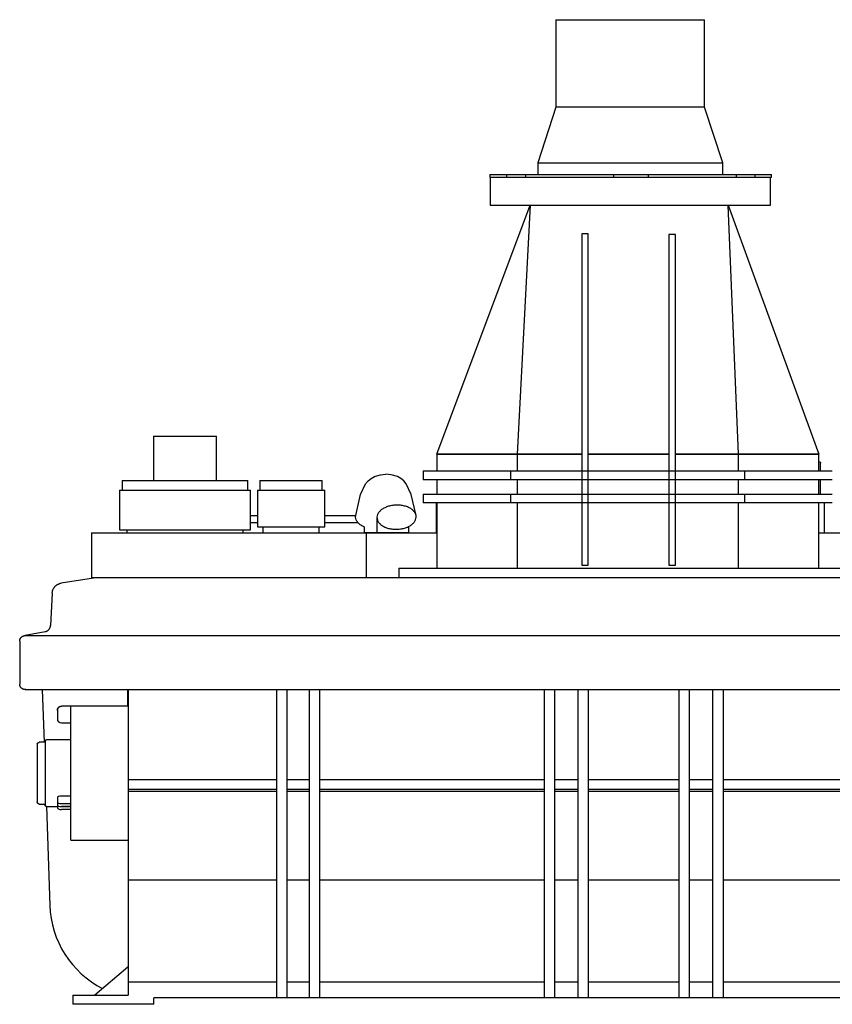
# Model space of a CAD drawing. Header units: millimetres. Extents: x -454 to 455, y 14 to 746.
# Tile 1 of 2: x -454 to 150, y 14 to 746. Entities that reach past the tile are written whole.
import ezdxf

# ---------------------------------------------------------------- set-up
doc = ezdxf.new("R2010")
doc.units = ezdxf.units.MM
for name, color, linetype, true_color in [('Material 1', 7, 'Continuous', 0xe6e6e6), ('Material 2', 5, 'Continuous', 0x0000ff), ('Material 3', 251, 'Continuous', 0x505050)]:
    doc.layers.add(name, color=color, linetype=linetype, true_color=true_color)

msp = doc.modelspace()

# ---------------------------------------------------------------- linework, layer by layer
at = {"layer": 'Material 1'}
for p, q in [((-55.42, 746.02), (-55.42, 681.02)), ((-55.42, 746.02), (55.26, 746.02)), ((55.26, 681.02), (55.26, 746.02)), ((-55.42, 681.02), (-68.91, 639.51)), ((55.26, 681.02), (-55.42, 681.02)), ((68.75, 639.51), (55.26, 681.02)), ((-68.91, 639.51), (-68.91, 630.82)), ((-68.91, 639.51), (68.75, 639.51)), ((68.75, 630.82), (68.75, 639.51)), ((-104.48, 630.82), (-104.48, 628.7)), ((-104.48, 630.82), (105.1, 630.82)), ((-92.09, 630.82), (-92.09, 628.7)), ((-77.94, 630.82), (-77.94, 628.7)), ((-12.49, 630.82), (-12.49, 628.7)), ((13.51, 628.7), (13.51, 630.82)), ((78.96, 628.7), (78.96, 630.82)), ((92.71, 630.82), (92.71, 628.7)), ((105.1, 628.7), (105.1, 630.82)), ((105.1, 628.7), (-104.48, 628.7)), ((-104.36, 628.7), (-104.36, 608)), ((104.2, 608), (104.2, 628.7)), ((-144, 423), (-74.55, 607.99)), ((-104.36, 608), (104.2, 608)), ((-74.55, 608), (-84.24, 423)), ((80.49, 423), (72.71, 608)), ((72.72, 607.99), (140.25, 423)), ((-31.38, 586.72), (-36.1, 586.72)), ((-36.1, 586.72), (-36.1, 340.34)), ((-31.38, 340.34), (-31.38, 586.72)), ((33.62, 586.35), (28.74, 586.35)), ((28.74, 586.35), (28.74, 340.34)), ((33.62, 340.34), (33.62, 586.35)), ((-354.84, 436.21), (-354.84, 403.21)), ((-354.84, 436.21), (-307.74, 436.21)), ((-307.74, 403.21), (-307.74, 436.21)), ((-144, 423), (-144, 410.44)), ((-143.98, 423), (-84.24, 423)), ((-84.24, 423), (-143.98, 423)), ((-84.23, 423.19), (-84.24, 423)), ((-84.24, 423), (-36.1, 423)), ((-84.24, 423), (-84.24, 410.44)), ((-36.1, 423), (-84.24, 423)), ((-31.38, 423), (28.74, 423)), ((28.74, 423), (-31.38, 423)), ((33.62, 423), (80.49, 423)), ((80.49, 423), (33.62, 423)), ((80.49, 423), (80.48, 423.19)), ((80.49, 423), (140.23, 423)), ((80.49, 410.44), (80.49, 423)), ((140.23, 423), (80.49, 423)), ((140.25, 410.44), (140.25, 423)), ((-154, 410.44), (-154, 403.82)), ((-154, 410.44), (-88.94, 410.44)), ((-88.94, 410.44), (85.19, 410.44)), ((-88.94, 403.82), (-88.94, 410.44)), ((85.19, 410.44), (150.25, 410.44)), ((85.19, 403.82), (85.19, 410.44)), ((140.31, 417.31), (140.22, 417.31)), ((140.39, 417.31), (140.31, 417.31)), ((140.44, 417.31), (140.39, 417.31)), ((140.39, 417.31), (140.42, 417.31)), ((140.42, 417.31), (140.45, 417.31)), ((140.46, 417.31), (140.44, 417.31)), ((140.45, 417.31), (140.46, 417.31)), ((140.46, 417.31), (140.5, 417.31)), ((140.5, 417.31), (140.54, 417.3)), ((140.54, 417.3), (140.58, 417.3)), ((140.58, 417.3), (140.62, 417.29)), ((140.62, 417.29), (140.66, 417.29)), ((140.66, 417.29), (140.7, 417.28)), ((140.7, 417.28), (140.73, 417.27)), ((140.73, 417.27), (140.77, 417.26)), ((140.77, 417.26), (140.81, 417.24)), ((140.81, 417.24), (140.85, 417.23)), ((140.85, 417.23), (140.88, 417.21)), ((140.88, 417.21), (140.92, 417.19)), ((140.92, 417.19), (140.95, 417.17)), ((140.95, 417.17), (140.99, 417.15)), ((140.99, 417.15), (141.02, 417.13)), ((141.02, 417.13), (141.05, 417.11)), ((141.05, 417.11), (141.09, 417.08)), ((141.09, 417.08), (141.12, 417.06)), ((141.12, 417.06), (141.15, 417.03)), ((141.15, 417.03), (141.17, 417)), ((141.17, 417), (141.2, 416.97)), ((141.2, 416.97), (141.23, 416.94)), ((141.23, 416.94), (141.25, 416.91)), ((141.25, 416.91), (141.28, 416.88)), ((141.28, 416.88), (141.3, 416.85)), ((141.3, 416.85), (141.32, 416.81)), ((141.32, 416.81), (141.34, 416.78)), ((141.34, 416.78), (141.36, 416.74)), ((141.36, 416.74), (141.37, 416.71)), ((141.37, 416.71), (141.39, 416.67)), ((141.39, 416.67), (141.4, 416.63)), ((141.4, 416.63), (141.42, 416.59)), ((141.42, 416.59), (141.43, 416.55)), ((141.43, 416.55), (141.44, 416.52)), ((141.44, 416.52), (141.44, 416.48)), ((141.44, 416.48), (141.45, 416.44)), ((141.45, 416.44), (141.45, 416.4)), ((141.45, 416.4), (141.46, 416.36)), ((141.46, 416.36), (141.46, 416.32)), ((141.46, 416.32), (141.46, 416.31)), ((141.46, 410.44), (141.46, 416.31)), ((-378.11, 403.21), (-378.11, 396.21)), ((-378.11, 403.21), (-284.47, 403.21)), ((-284.47, 396.21), (-284.47, 403.21)), ((-275.52, 403.21), (-275.52, 396.21)), ((-275.52, 403.21), (-229.25, 403.21)), ((-229.25, 396.21), (-229.25, 403.21)), ((-88.94, 403.82), (-154, 403.82)), ((-144, 403.82), (-144, 393.26)), ((85.19, 403.82), (-88.94, 403.82)), ((-84.24, 403.82), (-84.24, 393.26)), ((80.49, 393.26), (80.49, 403.82)), ((150.25, 403.82), (85.19, 403.82)), ((140.25, 393.26), (140.25, 403.82)), ((141.46, 393.26), (141.46, 403.82)), ((-380.13, 396.21), (-380.13, 366.69)), ((-380.13, 396.21), (-282.45, 396.21)), ((-282.45, 366.69), (-282.45, 396.21)), ((-277.39, 396.21), (-277.39, 368.81)), ((-277.39, 396.21), (-227.39, 396.21)), ((-227.39, 368.81), (-227.39, 396.21)), ((-154, 393.26), (-154, 386.64)), ((-154, 393.26), (-88.94, 393.26)), ((-88.94, 393.26), (85.19, 393.26)), ((-88.94, 386.64), (-88.94, 393.26)), ((85.19, 393.26), (150.25, 393.26)), ((85.19, 386.64), (85.19, 393.26)), ((-88.94, 386.64), (-154, 386.64)), ((-144.51, 386.64), (-144.51, 364.27)), ((-144, 386.64), (-144, 338.21)), ((85.19, 386.64), (-88.94, 386.64)), ((-84.24, 386.64), (-84.24, 338.21)), ((80.49, 338.21), (80.49, 386.64)), ((150.25, 386.64), (85.19, 386.64)), ((140.25, 338.21), (140.25, 386.64)), ((144.51, 364.27), (144.51, 386.64)), ((-380.13, 366.69), (-282.45, 366.69)), ((-374.56, 366.69), (-374.56, 364.41)), ((-288.02, 364.41), (-288.02, 366.69)), ((-277.39, 368.81), (-227.39, 368.81)), ((-273.37, 368.81), (-273.37, 364.41)), ((-231.4, 364.41), (-231.4, 368.81)), ((-400.87, 364.41), (-400.87, 330.83)), ((-188.53, 364.51), (-198.01, 364.51)), ((-196.26, 364.27), (-143.96, 364.27)), ((-196.25, 330.83), (-196.25, 364.41)), ((-164.85, 364.51), (-188.53, 364.51)), ((-165.14, 364.41), (-165.14, 364.51)), ((140.2, 364.27), (201.76, 364.27)), ((-172.11, 338.21), (-172.11, 330.83)), ((-172.11, 338.21), (-77.55, 338.21)), ((-77.55, 338.21), (73.27, 338.21)), ((-36.1, 340.34), (-31.38, 340.34)), ((28.74, 340.34), (33.62, 340.34)), ((73.27, 338.21), (167.83, 338.21)), ((-399.3, 330.79), (-423.34, 326.99)), ((211.87, 330.83), (-400.87, 330.83)), ((-429.54, 322), (-429.42, 322.29)), ((-429.42, 322.29), (-429.28, 322.58)), ((-429.28, 322.58), (-429.14, 322.87)), ((-429.14, 322.87), (-428.98, 323.15)), ((-428.98, 323.15), (-428.81, 323.42)), ((-428.81, 323.42), (-428.63, 323.68)), ((-428.63, 323.68), (-428.45, 323.94)), ((-428.45, 323.94), (-428.25, 324.19)), ((-428.25, 324.19), (-428.04, 324.43)), ((-428.04, 324.43), (-427.82, 324.67)), ((-427.82, 324.67), (-427.59, 324.89)), ((-427.59, 324.89), (-427.35, 325.11)), ((-427.35, 325.11), (-427.11, 325.31)), ((-427.11, 325.31), (-426.86, 325.51)), ((-426.86, 325.51), (-426.6, 325.69)), ((-426.6, 325.69), (-426.33, 325.87)), ((-426.33, 325.87), (-426.05, 326.03)), ((-426.05, 326.03), (-425.77, 326.19)), ((-425.77, 326.19), (-425.48, 326.33)), ((-425.48, 326.33), (-425.19, 326.46)), ((-425.19, 326.46), (-424.9, 326.58)), ((-424.9, 326.58), (-424.59, 326.68)), ((-424.59, 326.68), (-424.29, 326.78)), ((-424.29, 326.78), (-423.98, 326.86)), ((-423.98, 326.86), (-423.67, 326.93)), ((-423.67, 326.93), (-423.35, 326.98)), ((-423.35, 326.98), (-423.34, 326.99)), ((-430.08, 319.5), (-431.34, 295.5)), ((-430.08, 319.5), (-430.05, 319.82)), ((-430.05, 319.82), (-430.02, 320.14)), ((-430.02, 320.14), (-429.97, 320.46)), ((-429.97, 320.46), (-429.91, 320.77)), ((-429.91, 320.77), (-429.84, 321.08)), ((-429.84, 321.08), (-429.75, 321.39)), ((-429.75, 321.39), (-429.65, 321.69)), ((-429.65, 321.69), (-429.54, 322)), ((-432.26, 292.86), (-432.14, 293.02)), ((-432.14, 293.02), (-432.04, 293.19)), ((-432.04, 293.19), (-431.94, 293.37)), ((-431.94, 293.37), (-431.85, 293.55)), ((-431.85, 293.55), (-431.76, 293.73)), ((-431.76, 293.73), (-431.68, 293.91)), ((-431.68, 293.91), (-431.61, 294.1)), ((-431.61, 294.1), (-431.55, 294.29)), ((-431.55, 294.29), (-431.5, 294.48)), ((-431.5, 294.48), (-431.45, 294.67)), ((-431.45, 294.67), (-431.41, 294.87)), ((-431.41, 294.87), (-431.38, 295.07)), ((-431.38, 295.07), (-431.35, 295.27)), ((-431.35, 295.27), (-431.34, 295.47)), ((-431.34, 295.47), (-431.34, 295.5)), ((-453.88, 285.59), (-453.8, 285.74)), ((-453.8, 285.74), (-453.72, 285.88)), ((-453.72, 285.88), (-453.64, 286.03)), ((-453.64, 286.03), (-453.54, 286.17)), ((-453.54, 286.17), (-453.45, 286.3)), ((-453.45, 286.3), (-453.34, 286.44)), ((-453.34, 286.44), (-453.24, 286.56)), ((-453.24, 286.56), (-453.12, 286.69)), ((-453.12, 286.69), (-453, 286.81)), ((-453, 286.81), (-452.88, 286.92)), ((-452.88, 286.92), (-452.76, 287.03)), ((-452.76, 287.03), (-452.62, 287.14)), ((-452.62, 287.14), (-452.49, 287.23)), ((-452.49, 287.23), (-452.35, 287.33)), ((-452.35, 287.33), (-452.21, 287.42)), ((-452.21, 287.42), (-452.06, 287.5)), ((-452.06, 287.5), (-451.91, 287.57)), ((-451.91, 287.57), (-451.76, 287.64)), ((-451.76, 287.64), (-451.6, 287.71)), ((-451.6, 287.71), (-451.45, 287.76)), ((-451.45, 287.76), (-451.29, 287.82)), ((-451.29, 287.82), (-451.13, 287.86)), ((-451.13, 287.86), (-450.96, 287.9)), ((-450.96, 287.9), (-450.8, 287.93)), ((-450.8, 287.93), (-450.63, 287.96)), ((-450.63, 287.96), (-450.47, 287.97)), ((-450.47, 287.97), (-450.3, 287.99)), ((-450.3, 287.99), (-450.13, 287.99)), ((-450.13, 287.99), (-450.09, 287.99)), ((-435.37, 290.85), (-450.09, 287.99)), ((-450.09, 287.99), (450.59, 287.99)), ((-435.37, 290.85), (-435.18, 290.89)), ((-435.18, 290.89), (-434.99, 290.94)), ((-434.99, 290.94), (-434.79, 291)), ((-434.79, 291), (-434.61, 291.07)), ((-434.61, 291.07), (-434.42, 291.14)), ((-434.42, 291.14), (-434.24, 291.22)), ((-434.24, 291.22), (-434.06, 291.31)), ((-434.06, 291.31), (-433.88, 291.4)), ((-433.88, 291.4), (-433.71, 291.5)), ((-433.71, 291.5), (-433.54, 291.61)), ((-433.54, 291.61), (-433.38, 291.73)), ((-433.38, 291.73), (-433.22, 291.85)), ((-433.22, 291.85), (-433.06, 291.97)), ((-433.06, 291.97), (-432.91, 292.11)), ((-432.91, 292.11), (-432.77, 292.25)), ((-432.77, 292.25), (-432.63, 292.39)), ((-432.63, 292.39), (-432.5, 292.54)), ((-432.5, 292.54), (-432.38, 292.7)), ((-432.38, 292.7), (-432.26, 292.86)), ((-454.28, 283.8), (-454.27, 283.97)), ((-454.28, 283.8), (-454.28, 251.95)), ((-454.27, 283.97), (-454.26, 284.14)), ((-454.26, 284.14), (-454.25, 284.3)), ((-454.25, 284.3), (-454.22, 284.47)), ((-454.22, 284.47), (-454.19, 284.63)), ((-454.19, 284.63), (-454.16, 284.8)), ((-454.16, 284.8), (-454.11, 284.96)), ((-454.11, 284.96), (-454.06, 285.12)), ((-454.06, 285.12), (-454.01, 285.28)), ((-454.01, 285.28), (-453.94, 285.43)), ((-453.94, 285.43), (-453.88, 285.59)), ((-454.27, 251.91), (-454.28, 251.95)), ((-454.27, 251.74), (-454.27, 251.91)), ((-454.26, 251.57), (-454.27, 251.74)), ((-454.24, 251.41), (-454.26, 251.57)), ((-454.21, 251.24), (-454.24, 251.41)), ((-454.18, 251.08), (-454.21, 251.24)), ((-454.14, 250.92), (-454.18, 251.08)), ((-454.1, 250.75), (-454.14, 250.92)), ((-454.05, 250.59), (-454.1, 250.75)), ((-453.99, 250.44), (-454.05, 250.59)), ((-453.93, 250.28), (-453.99, 250.44)), ((-453.86, 250.13), (-453.93, 250.28)), ((-453.78, 249.98), (-453.86, 250.13)), ((-453.7, 249.83), (-453.78, 249.98)), ((-453.61, 249.69), (-453.7, 249.83)), ((-453.52, 249.55), (-453.61, 249.69)), ((-453.42, 249.42), (-453.52, 249.55)), ((-453.31, 249.29), (-453.42, 249.42)), ((-453.21, 249.16), (-453.31, 249.29)), ((-453.09, 249.04), (-453.21, 249.16)), ((-452.97, 248.92), (-453.09, 249.04)), ((-452.85, 248.81), (-452.97, 248.92)), ((-452.72, 248.7), (-452.85, 248.81)), ((-452.59, 248.59), (-452.72, 248.7)), ((-452.45, 248.5), (-452.59, 248.59)), ((-452.31, 248.41), (-452.45, 248.5)), ((-452.17, 248.32), (-452.31, 248.41)), ((-452.02, 248.24), (-452.17, 248.32)), ((-451.87, 248.16), (-452.02, 248.24)), ((-451.72, 248.1), (-451.87, 248.16)), ((-451.56, 248.03), (-451.72, 248.1)), ((-451.4, 247.98), (-451.56, 248.03)), ((-451.24, 247.93), (-451.4, 247.98)), ((-451.08, 247.89), (-451.24, 247.93)), ((-450.92, 247.85), (-451.08, 247.89)), ((-450.75, 247.82), (-450.92, 247.85)), ((-450.59, 247.8), (-450.75, 247.82)), ((-450.42, 247.78), (-450.59, 247.8)), ((-450.25, 247.77), (-450.42, 247.78)), ((-450.09, 247.77), (-450.25, 247.77)), ((-450.09, 247.77), (451.59, 247.77)), ((-449.78, 247.77), (-450.09, 247.77)), ((-437.48, 247.77), (-436.12, 208.59)), ((-373.7, 235.44), (-373.7, 247.77)), ((-373.53, 247.77), (-373.53, 180.65)), ((-263.08, 18.5), (-263.08, 247.77)), ((-255.5, 247.77), (-255.5, 18.5)), ((-238.78, 18.5), (-238.78, 247.77)), ((-231.21, 247.77), (-231.21, 18.5)), ((-63.93, 18.5), (-63.93, 247.77)), ((-56.36, 247.77), (-56.36, 18.5)), ((-38.93, 18.5), (-38.93, 247.77)), ((-31.36, 247.77), (-31.36, 18.5)), ((36.3, 18.5), (36.3, 247.77)), ((43.87, 247.77), (43.87, 18.5)), ((61.43, 18.5), (61.43, 247.77)), ((69.01, 247.77), (69.01, 18.5)), ((-425.59, 234.33), (-425.51, 234.42)), ((-425.51, 234.42), (-425.43, 234.51)), ((-425.43, 234.51), (-425.35, 234.59)), ((-425.35, 234.59), (-425.26, 234.67)), ((-425.26, 234.67), (-425.17, 234.75)), ((-425.17, 234.75), (-425.07, 234.83)), ((-425.07, 234.83), (-424.98, 234.9)), ((-424.98, 234.9), (-424.88, 234.96)), ((-424.88, 234.96), (-424.77, 235.03)), ((-424.77, 235.03), (-424.67, 235.08)), ((-424.67, 235.08), (-424.56, 235.14)), ((-424.56, 235.14), (-424.45, 235.19)), ((-424.45, 235.19), (-424.34, 235.24)), ((-424.34, 235.24), (-424.23, 235.28)), ((-424.23, 235.28), (-424.12, 235.31)), ((-424.12, 235.31), (-424, 235.35)), ((-424, 235.35), (-423.88, 235.37)), ((-423.88, 235.37), (-423.77, 235.4)), ((-423.77, 235.4), (-423.65, 235.41)), ((-423.65, 235.41), (-423.53, 235.43)), ((-423.53, 235.43), (-423.41, 235.44)), ((-423.41, 235.44), (-423.29, 235.44)), ((-423.29, 235.44), (-423.26, 235.44)), ((-416.26, 235.44), (-423.26, 235.44)), ((-416.26, 235.37), (-423.26, 235.37)), ((-373.53, 235.44), (-416.26, 235.44)), ((-416.26, 235.37), (-416.26, 235.44)), ((-416.26, 163.04), (-416.26, 235.37)), ((-416.26, 235.34), (-416.26, 235.37)), ((-426.26, 232.44), (-426.25, 232.56)), ((-426.26, 232.44), (-426.26, 232.4)), ((-426.26, 232.37), (-426.26, 232.44)), ((-426.26, 232.44), (-426.26, 232.44)), ((-426.26, 232.4), (-426.26, 232.37)), ((-426.26, 232.37), (-426.26, 226.04)), ((-426.25, 232.68), (-426.23, 232.8)), ((-426.25, 232.56), (-426.25, 232.68)), ((-426.23, 232.8), (-426.22, 232.92)), ((-426.22, 232.92), (-426.2, 233.03)), ((-426.2, 233.03), (-426.17, 233.15)), ((-426.17, 233.15), (-426.14, 233.27)), ((-426.14, 233.27), (-426.1, 233.38)), ((-426.1, 233.38), (-426.06, 233.5)), ((-426.06, 233.5), (-426.02, 233.61)), ((-426.02, 233.61), (-425.97, 233.72)), ((-425.97, 233.72), (-425.92, 233.82)), ((-425.92, 233.82), (-425.86, 233.93)), ((-425.86, 233.93), (-425.8, 234.03)), ((-425.8, 234.03), (-425.73, 234.13)), ((-425.73, 234.13), (-425.66, 234.23)), ((-425.66, 234.23), (-425.59, 234.33)), ((-423.26, 223.05), (-416.26, 223.05)), ((-441.2, 207.21), (-441.19, 207.27)), ((-441.2, 207.15), (-441.2, 207.21)), ((-441.2, 207.1), (-441.2, 207.15)), ((-441.2, 207.08), (-441.2, 207.09)), ((-441.2, 207.09), (-441.2, 207.07)), ((-441.2, 207.05), (-441.2, 207.08)), ((-441.2, 207.07), (-441.2, 207.02)), ((-441.2, 207.01), (-441.2, 207.05)), ((-441.2, 207.02), (-441.2, 206.93)), ((-441.2, 206.93), (-441.2, 206.81)), ((-441.2, 206.81), (-441.2, 206.66)), ((-441.2, 206.66), (-441.2, 206.47)), ((-441.2, 206.47), (-441.2, 206.25)), ((-441.2, 206.25), (-441.2, 206)), ((-441.2, 206), (-441.2, 205.71)), ((-441.2, 205.71), (-441.2, 205.39)), ((-441.2, 205.39), (-441.2, 205.04)), ((-441.2, 205.04), (-441.2, 204.66)), ((-441.19, 207.33), (-441.17, 207.38)), ((-441.19, 207.27), (-441.19, 207.33)), ((-441.17, 207.38), (-441.16, 207.44)), ((-441.16, 207.44), (-441.15, 207.5)), ((-441.15, 207.5), (-441.13, 207.56)), ((-441.13, 207.56), (-441.11, 207.61)), ((-441.11, 207.61), (-441.09, 207.67)), ((-441.09, 207.67), (-441.06, 207.73)), ((-441.06, 207.73), (-441.03, 207.78)), ((-441.03, 207.78), (-441.01, 207.83)), ((-441.01, 207.83), (-440.98, 207.88)), ((-440.98, 207.88), (-440.94, 207.93)), ((-440.94, 207.93), (-440.91, 207.98)), ((-440.91, 207.98), (-440.87, 208.03)), ((-440.87, 208.03), (-440.83, 208.08)), ((-440.83, 208.08), (-440.79, 208.12)), ((-440.79, 208.12), (-440.75, 208.16)), ((-440.75, 208.16), (-440.71, 208.2)), ((-440.71, 208.2), (-440.66, 208.24)), ((-440.66, 208.24), (-440.61, 208.28)), ((-440.61, 208.28), (-440.56, 208.32)), ((-440.56, 208.32), (-440.51, 208.35)), ((-440.51, 208.35), (-440.46, 208.38)), ((-440.46, 208.38), (-440.41, 208.41)), ((-440.41, 208.41), (-440.36, 208.44)), ((-440.36, 208.44), (-440.3, 208.46)), ((-440.3, 208.46), (-440.25, 208.48)), ((-440.25, 208.48), (-440.19, 208.51)), ((-440.19, 208.51), (-440.13, 208.52)), ((-440.13, 208.52), (-440.08, 208.54)), ((-440.08, 208.54), (-440.02, 208.55)), ((-440.02, 208.55), (-439.96, 208.56)), ((-439.96, 208.56), (-439.9, 208.57)), ((-439.9, 208.57), (-439.84, 208.58)), ((-439.84, 208.58), (-439.78, 208.58)), ((-439.78, 208.58), (-439.72, 208.59)), ((-439.72, 208.59), (-439.7, 208.59)), ((-435.29, 208.59), (-439.7, 208.59)), ((-435.29, 209.68), (-435.28, 209.72)), ((-435.29, 209.65), (-435.29, 209.68)), ((-435.29, 209.61), (-435.29, 209.65)), ((-435.29, 209.58), (-435.29, 209.61)), ((-435.29, 209.57), (-435.29, 209.58)), ((-435.29, 209.58), (-435.29, 209.56)), ((-435.29, 209.53), (-435.29, 209.57)), ((-435.29, 209.56), (-435.29, 209.5)), ((-435.29, 209.52), (-435.29, 209.53)), ((-435.29, 209.5), (-435.29, 209.41)), ((-435.29, 209.41), (-435.29, 209.27)), ((-435.29, 209.27), (-435.29, 209.1)), ((-435.29, 209.1), (-435.29, 208.89)), ((-435.29, 208.89), (-435.29, 208.65)), ((-435.29, 208.65), (-435.29, 208.36)), ((-435.29, 208.36), (-435.29, 208.05)), ((-435.29, 208.05), (-435.29, 207.69)), ((-435.29, 207.69), (-435.29, 207.3)), ((-435.29, 207.3), (-435.29, 206.87)), ((-435.29, 206.87), (-435.29, 206.42)), ((-435.29, 206.42), (-435.29, 205.92)), ((-435.29, 205.92), (-435.29, 205.4)), ((-435.29, 205.4), (-435.29, 204.84)), ((-435.28, 209.72), (-435.27, 209.75)), ((-435.27, 209.78), (-435.26, 209.82)), ((-435.27, 209.75), (-435.27, 209.78)), ((-435.26, 209.82), (-435.25, 209.85)), ((-435.25, 209.85), (-435.24, 209.88)), ((-435.24, 209.88), (-435.22, 209.91)), ((-435.22, 209.91), (-435.21, 209.95)), ((-435.21, 209.95), (-435.19, 209.98)), ((-435.19, 209.98), (-435.18, 210.01)), ((-435.18, 210.01), (-435.16, 210.04)), ((-435.16, 210.04), (-435.14, 210.06)), ((-435.14, 210.06), (-435.12, 210.09)), ((-435.12, 210.09), (-435.1, 210.12)), ((-435.1, 210.12), (-435.08, 210.15)), ((-435.08, 210.15), (-435.06, 210.17)), ((-435.06, 210.17), (-435.03, 210.2)), ((-435.03, 210.2), (-435.01, 210.22)), ((-435.01, 210.22), (-434.98, 210.24)), ((-434.98, 210.24), (-434.95, 210.26)), ((-434.95, 210.26), (-434.93, 210.28)), ((-434.93, 210.28), (-434.9, 210.3)), ((-434.9, 210.3), (-434.87, 210.32)), ((-434.87, 210.32), (-434.84, 210.34)), ((-434.84, 210.34), (-434.81, 210.35)), ((-434.81, 210.35), (-434.78, 210.37)), ((-434.78, 210.37), (-434.74, 210.38)), ((-434.74, 210.38), (-434.71, 210.39)), ((-434.71, 210.39), (-434.68, 210.4)), ((-434.68, 210.4), (-434.65, 210.41)), ((-434.65, 210.41), (-434.61, 210.42)), ((-434.61, 210.42), (-434.58, 210.43)), ((-434.58, 210.43), (-434.54, 210.43)), ((-434.54, 210.43), (-434.51, 210.44)), ((-434.51, 210.44), (-434.48, 210.44)), ((-434.48, 210.44), (-434.44, 210.44)), ((-434.44, 210.44), (-434.43, 210.44)), ((-416.26, 210.44), (-434.43, 210.44)), ((-441.2, 204.66), (-441.2, 204.25)), ((-441.2, 204.25), (-441.2, 203.81)), ((-441.2, 203.81), (-441.2, 203.34)), ((-441.2, 203.34), (-441.2, 202.84)), ((-441.2, 202.84), (-441.2, 202.32)), ((-441.2, 202.32), (-441.2, 201.77)), ((-441.2, 201.77), (-441.2, 201.19)), ((-441.2, 201.19), (-441.2, 200.58)), ((-441.2, 200.58), (-441.2, 199.96)), ((-441.2, 199.96), (-441.2, 199.31)), ((-441.2, 199.31), (-441.2, 198.64)), ((-441.2, 198.64), (-441.2, 197.94)), ((-441.2, 197.94), (-441.2, 197.23)), ((-435.29, 204.84), (-435.29, 204.26)), ((-435.29, 204.26), (-435.29, 203.64)), ((-435.29, 203.64), (-435.29, 202.99)), ((-435.29, 202.99), (-435.29, 202.32)), ((-435.29, 202.32), (-435.29, 201.62)), ((-435.29, 201.62), (-435.29, 200.9)), ((-435.29, 200.9), (-435.29, 200.15)), ((-435.29, 200.15), (-435.29, 199.37)), ((-435.29, 199.37), (-435.29, 198.58)), ((-435.29, 198.58), (-435.29, 197.76)), ((-435.29, 197.76), (-435.29, 196.93)), ((-441.2, 197.23), (-441.2, 196.5)), ((-441.2, 196.5), (-441.2, 195.75)), ((-441.2, 195.75), (-441.2, 194.99)), ((-441.2, 194.99), (-441.2, 194.21)), ((-441.2, 194.21), (-441.2, 193.42)), ((-441.2, 193.42), (-441.2, 192.61)), ((-441.2, 192.61), (-441.2, 191.79)), ((-441.2, 191.79), (-441.2, 190.97)), ((-441.2, 190.97), (-441.2, 190.13)), ((-435.29, 196.93), (-435.29, 196.07)), ((-435.29, 196.07), (-435.29, 195.2)), ((-435.29, 195.2), (-435.29, 194.32)), ((-435.29, 194.32), (-435.29, 193.42)), ((-435.29, 193.42), (-435.29, 192.51)), ((-435.29, 192.51), (-435.29, 191.59)), ((-435.29, 191.59), (-435.29, 190.65)), ((-435.29, 190.65), (-435.29, 189.71)), ((-441.2, 190.13), (-441.2, 189.29)), ((-441.2, 189.29), (-441.2, 188.44)), ((-441.2, 188.44), (-441.2, 187.59)), ((-441.2, 187.59), (-441.2, 186.74)), ((-441.2, 186.74), (-441.2, 185.88)), ((-441.2, 185.88), (-441.2, 185.02)), ((-441.2, 185.02), (-441.2, 184.16)), ((-441.2, 184.16), (-441.2, 183.31)), ((-441.2, 183.31), (-441.2, 182.46)), ((-435.29, 189.71), (-435.29, 188.77)), ((-435.29, 188.77), (-435.29, 187.82)), ((-435.29, 187.82), (-435.29, 186.86)), ((-435.29, 186.86), (-435.29, 185.9)), ((-435.29, 185.9), (-435.29, 184.95)), ((-435.29, 184.95), (-435.29, 183.99)), ((-435.29, 183.99), (-435.29, 183.04)), ((-441.2, 182.46), (-441.2, 181.61)), ((-441.2, 181.61), (-441.2, 180.78)), ((-441.2, 180.78), (-441.2, 179.94)), ((-441.2, 179.94), (-441.2, 179.12)), ((-441.2, 179.12), (-441.2, 178.31)), ((-441.2, 178.31), (-441.2, 177.51)), ((-441.2, 177.51), (-441.2, 176.72)), ((-441.2, 176.72), (-441.2, 175.95)), ((-441.2, 175.95), (-441.2, 175.19)), ((-435.29, 183.04), (-435.29, 182.09)), ((-435.29, 182.09), (-435.29, 181.15)), ((-435.29, 181.15), (-435.29, 180.21)), ((-435.29, 180.21), (-435.29, 179.28)), ((-435.29, 179.28), (-435.29, 178.36)), ((-435.29, 178.36), (-435.29, 177.46)), ((-435.29, 177.46), (-435.29, 176.57)), ((-435.29, 176.57), (-435.29, 175.69)), ((-297.11, 180.65), (-373.53, 180.65)), ((-263.25, 180.65), (-297.11, 180.65)), ((-238.98, 180.65), (-255.69, 180.65)), ((-63.94, 180.65), (-231.4, 180.65)), ((-38.94, 180.65), (-56.36, 180.65)), ((36.3, 180.65), (-31.36, 180.65)), ((61.44, 180.65), (43.88, 180.65)), ((237.55, 180.65), (69.03, 180.65)), ((-441.2, 175.19), (-441.2, 174.45)), ((-441.2, 174.45), (-441.2, 173.73)), ((-441.2, 173.73), (-441.2, 173.03)), ((-441.2, 173.03), (-441.2, 172.35)), ((-441.2, 172.35), (-441.2, 171.68)), ((-441.2, 171.68), (-441.2, 171.04)), ((-441.2, 171.04), (-441.2, 170.43)), ((-441.2, 170.43), (-441.2, 169.84)), ((-441.2, 169.84), (-441.2, 169.27)), ((-441.2, 169.27), (-441.2, 168.73)), ((-441.2, 168.73), (-441.2, 168.22)), ((-435.29, 175.69), (-435.29, 174.82)), ((-435.29, 174.82), (-435.29, 173.98)), ((-435.29, 173.98), (-435.29, 173.15)), ((-435.29, 173.15), (-435.29, 172.35)), ((-435.29, 172.35), (-435.29, 171.56)), ((-435.29, 171.56), (-435.29, 170.8)), ((-435.29, 170.8), (-435.29, 170.06)), ((-435.29, 170.06), (-435.29, 169.35)), ((-435.29, 169.35), (-435.29, 168.66)), ((-435.29, 168.66), (-435.29, 168)), ((-416.26, 168.64), (-423.26, 168.64)), ((-295.15, 173.52), (-373.53, 173.52)), ((-373.53, 172.03), (-373.53, 20.58)), ((-294.91, 172.03), (-373.53, 172.03)), ((-263.24, 173.52), (-295.15, 173.52)), ((-263.24, 172.03), (-294.91, 172.03)), ((-238.98, 173.52), (-255.69, 173.52)), ((-238.98, 172.03), (-255.69, 172.03)), ((-63.94, 173.52), (-231.4, 173.52)), ((-63.94, 172.03), (-231.4, 172.03)), ((-38.94, 173.52), (-56.36, 173.52)), ((-38.94, 172.03), (-56.36, 172.03)), ((36.3, 173.52), (-31.36, 173.52)), ((36.3, 172.03), (-31.36, 172.03)), ((61.44, 173.52), (43.88, 173.52)), ((61.44, 172.03), (43.88, 172.03)), ((237.55, 173.52), (69.03, 173.52)), ((237.55, 172.03), (69.03, 172.03)), ((-441.2, 168.22), (-441.2, 167.73)), ((-441.2, 167.73), (-441.2, 167.27)), ((-441.2, 167.27), (-441.2, 166.85)), ((-441.2, 166.85), (-441.2, 166.45)), ((-441.2, 166.45), (-441.2, 166.08)), ((-441.2, 166.08), (-441.2, 165.75)), ((-441.2, 165.75), (-441.2, 165.45)), ((-441.2, 165.45), (-441.2, 165.17)), ((-441.2, 165.17), (-441.2, 164.94)), ((-441.2, 164.94), (-441.2, 164.73)), ((-441.2, 164.73), (-441.2, 164.56)), ((-441.2, 164.56), (-441.2, 164.42)), ((-441.2, 164.42), (-441.2, 164.32)), ((-441.2, 164.32), (-441.2, 164.25)), ((-441.2, 164.22), (-441.2, 164.28)), ((-441.2, 164.25), (-441.2, 164.21)), ((-441.2, 164.21), (-441.2, 164.22)), ((-441.2, 164.19), (-441.2, 164.21)), ((-441.2, 164.21), (-441.2, 164.21)), ((-441.2, 164.13), (-441.2, 164.19)), ((-441.2, 164.07), (-441.2, 164.13)), ((-441.19, 164.01), (-441.2, 164.07)), ((-441.18, 163.95), (-441.19, 164.01)), ((-441.17, 163.89), (-441.18, 163.95)), ((-441.16, 163.83), (-441.17, 163.89)), ((-441.14, 163.78), (-441.16, 163.83)), ((-441.12, 163.72), (-441.14, 163.78)), ((-441.1, 163.66), (-441.12, 163.72)), ((-441.08, 163.61), (-441.1, 163.66)), ((-441.05, 163.55), (-441.08, 163.61)), ((-441.03, 163.5), (-441.05, 163.55)), ((-441, 163.45), (-441.03, 163.5)), ((-440.97, 163.4), (-441, 163.45)), ((-440.93, 163.35), (-440.97, 163.4)), ((-440.9, 163.3), (-440.93, 163.35)), ((-440.86, 163.25), (-440.9, 163.3)), ((-440.82, 163.21), (-440.86, 163.25)), ((-440.78, 163.16), (-440.82, 163.21)), ((-440.74, 163.12), (-440.78, 163.16)), ((-440.69, 163.08), (-440.74, 163.12)), ((-440.65, 163.04), (-440.69, 163.08)), ((-440.6, 163), (-440.65, 163.04)), ((-440.55, 162.97), (-440.6, 163)), ((-440.5, 162.94), (-440.55, 162.97)), ((-440.45, 162.9), (-440.5, 162.94)), ((-440.4, 162.88), (-440.45, 162.9)), ((-440.34, 162.85), (-440.4, 162.88)), ((-440.29, 162.82), (-440.34, 162.85)), ((-440.23, 162.8), (-440.29, 162.82)), ((-440.18, 162.78), (-440.23, 162.8)), ((-440.12, 162.76), (-440.18, 162.78)), ((-440.06, 162.75), (-440.12, 162.76)), ((-440, 162.74), (-440.06, 162.75)), ((-439.94, 162.73), (-440, 162.74)), ((-439.88, 162.72), (-439.94, 162.73)), ((-439.82, 162.71), (-439.88, 162.72)), ((-439.76, 162.71), (-439.82, 162.71)), ((-439.7, 162.71), (-439.76, 162.71)), ((-439.7, 162.71), (-435.29, 162.71)), ((-435.29, 168), (-435.29, 167.37)), ((-435.29, 167.37), (-435.29, 166.76)), ((-435.29, 166.76), (-435.29, 166.19)), ((-435.29, 166.19), (-435.29, 165.65)), ((-435.29, 165.65), (-435.29, 165.14)), ((-435.29, 165.14), (-435.29, 164.66)), ((-435.29, 164.66), (-435.29, 164.22)), ((-435.29, 164.22), (-435.29, 163.81)), ((-435.29, 163.81), (-435.29, 163.43)), ((-435.29, 163.43), (-435.29, 163.1)), ((-435.29, 163.1), (-435.29, 162.79)), ((-435.29, 162.79), (-435.29, 162.53)), ((-435.29, 162.53), (-435.29, 162.3)), ((-435.29, 162.3), (-435.29, 162.11)), ((-435.29, 162.11), (-435.29, 161.95)), ((-435.29, 161.95), (-435.29, 161.84)), ((-435.29, 161.84), (-435.29, 161.76)), ((-435.29, 161.73), (-435.29, 161.77)), ((-435.29, 161.76), (-435.29, 161.72)), ((-435.29, 161.71), (-435.29, 161.73)), ((-435.29, 161.72), (-435.29, 161.71)), ((-435.29, 161.7), (-435.29, 161.71)), ((-435.29, 161.67), (-435.29, 161.7)), ((-435.29, 161.64), (-435.29, 161.67)), ((-435.28, 161.6), (-435.29, 161.64)), ((-435.28, 161.57), (-435.28, 161.6)), ((-435.27, 161.53), (-435.28, 161.57)), ((-435.27, 161.5), (-435.27, 161.53)), ((-435.26, 161.47), (-435.27, 161.5)), ((-435.25, 161.43), (-435.26, 161.47)), ((-435.23, 161.4), (-435.25, 161.43)), ((-435.22, 161.37), (-435.23, 161.4)), ((-435.21, 161.34), (-435.22, 161.37)), ((-435.19, 161.31), (-435.21, 161.34)), ((-435.17, 161.28), (-435.19, 161.31)), ((-435.16, 161.25), (-435.17, 161.28)), ((-435.14, 161.22), (-435.16, 161.25)), ((-435.12, 161.19), (-435.14, 161.22)), ((-435.1, 161.17), (-435.12, 161.19)), ((-435.07, 161.14), (-435.1, 161.17)), ((-435.05, 161.11), (-435.07, 161.14)), ((-435.02, 161.09), (-435.05, 161.11)), ((-426.26, 167.28), (-426.26, 164.4)), ((-426.26, 164.4), (-426.26, 162.75)), ((-426.26, 162.75), (-426.26, 162.25)), ((-426.26, 162.25), (-426.26, 160.65)), ((-423.26, 163.04), (-416.26, 163.04)), ((-416.26, 160.75), (-416.26, 163.04)), ((-416.26, 161.87), (-416.26, 163.03)), ((-435, 161.07), (-435.02, 161.09)), ((-434.97, 161.05), (-435, 161.07)), ((-434.95, 161.02), (-434.97, 161.05)), ((-434.92, 161), (-434.95, 161.02)), ((-434.89, 160.99), (-434.92, 161)), ((-434.86, 160.97), (-434.89, 160.99)), ((-434.83, 160.95), (-434.86, 160.97)), ((-434.8, 160.94), (-434.83, 160.95)), ((-434.77, 160.92), (-434.8, 160.94)), ((-434.74, 160.91), (-434.77, 160.92)), ((-434.7, 160.9), (-434.74, 160.91)), ((-434.67, 160.89), (-434.7, 160.9)), ((-434.64, 160.88), (-434.67, 160.89)), ((-434.6, 160.87), (-434.64, 160.88)), ((-434.57, 160.86), (-434.6, 160.87)), ((-434.54, 160.86), (-434.57, 160.86)), ((-434.5, 160.86), (-434.54, 160.86)), ((-434.47, 160.85), (-434.5, 160.86)), ((-434.43, 160.85), (-434.47, 160.85)), ((-434.45, 160.85), (-431.88, 87.31)), ((-434.43, 160.85), (-426.26, 160.85)), ((-426.26, 160.65), (-426.26, 160.16)), ((-416.26, 160.75), (-423.26, 160.75)), ((-423.26, 160.75), (-416.26, 160.75)), ((-416.26, 158.53), (-423.26, 158.53)), ((-416.26, 135.85), (-416.26, 160.75)), ((-416.26, 158.53), (-416.26, 160.75)), ((-416.26, 135.85), (-373.53, 135.85)), ((-294.44, 106.03), (-373.53, 106.03)), ((-263.24, 106.03), (-294.44, 106.03)), ((-238.98, 106.03), (-255.68, 106.03)), ((-63.94, 106.03), (-231.4, 106.03)), ((-38.94, 106.03), (-56.36, 106.03)), ((36.3, 106.03), (-31.36, 106.03)), ((61.44, 106.03), (43.88, 106.03)), ((237.55, 106.03), (69.03, 106.03)), ((-431.9, 87.31), (-431.88, 86.7)), ((-373.7, 41.27), (-398.36, 20.58)), ((-263.08, 30.2), (-373.53, 30.2)), ((-238.98, 30.2), (-255.68, 30.2)), ((-63.94, 30.2), (-231.4, 30.2)), ((-38.94, 30.2), (-56.36, 30.2)), ((36.3, 30.2), (-31.36, 30.2)), ((61.44, 30.2), (43.88, 30.2)), ((237.55, 30.2), (69.03, 30.2)), ((-414.84, 20.58), (-414.84, 13.75)), ((-414.84, 20.58), (-398.36, 20.58)), ((-398.36, 20.58), (-373.53, 20.58)), ((-263.22, 18.5), (-354.48, 18.5)), ((-354.48, 13.75), (-354.48, 18.5)), ((-262.15, 18.5), (-263.08, 18.5)), ((289.04, 18.5), (-262.3, 18.5)), ((-398.36, 13.75), (-414.84, 13.75)), ((-354.48, 13.75), (-398.36, 13.75))]:
    msp.add_line(p, q, dxfattribs=at)
for centre, radius, start, end in [((-423.26, 232.44), 3, 105, 135), ((-423.26, 232.44), 3, 105, 135), ((-423.26, 226.1), 3, 180, 181.07093), ((-423.26, 226.1), 3, 180, 181.07093), ((-359.52, 89.83), 72.41, 182, 242.83351)]:
    msp.add_arc(centre, radius, start, end, dxfattribs=at)
for centre, major_axis, ratio, start_param, end_param in [((-423.26, 232.37), (-3, 0), 0.99863, 4.712389, 5.731661), ((-423.26, 232.37), (3, 0), 0.99863, 2.879793, 3.141593), ((-423.26, 232.37), (3, 0), 0.99863, 2.617994, 2.856173), ((-423.26, 226.04), (3, 0), 0.99863, 3.141593, 4.712389), ((-423.26, 167.28), (3, 0), 0.45399, 1.570796, 3.141593), ((-423.26, 164.4), (3, 0), 0.45399, 3.141593, 4.712389), ((-423.26, 162.25), (3, 0), 0.5, 3.141593, 4.712389), ((-423.26, 162.25), (3, 0), 0.5, 3.141593, 4.712389), ((-423.26, 160.16), (3, 0), 0.544639, 3.141593, 4.712389)]:
    msp.add_ellipse(centre, major_axis=major_axis, ratio=ratio, start_param=start_param, end_param=end_param, dxfattribs=at)
for points, knots in [([(-400.87, 364.41), (-400.87, 364.41), (-397.69, 364.41), (-391.11, 364.41), (-326.24, 364.41), (-223.31, 364.41), (-206.18, 364.41), (-196.25, 364.41)], [10.868654, 10.868654, 10.868654, 10.868654, 11.198594, 11.600875, 11.9593, 12.209688, 12.455766, 12.455766, 12.455766, 12.455766]), ([(-196.25, 364.41), (-178.94, 364.41), (-161.41, 364.41), (-144.92, 364.41), (-144.51, 364.41)], [1.0259115, 1.0259115, 1.0259115, 1.0259115, 1.2125109, 1.2172932, 1.2172932, 1.2172932, 1.2172932]), ([(144.51, 364.41), (144.74, 364.41), (163.52, 364.41), (182.8, 364.41), (201.74, 364.41)], [3.5422224, 3.5422224, 3.5422224, 3.5422224, 3.5448027, 3.7599749, 3.7599749, 3.7599749, 3.7599749]), ([(-373.53, 180.65), (-373.53, 179.77), (-373.53, 178.58), (-373.53, 177.43), (-373.53, 176.84), (-373.53, 176.43), (-373.53, 176.05), (-373.53, 175.61), (-373.53, 175.15), (-373.53, 174.7), (-373.53, 174.31), (-373.53, 173.99), (-373.53, 173.67), (-373.53, 173.55), (-373.53, 173.52)], [-1, -1, -1, -1, -0.833333, -0.75, -0.708333, -0.666667, -0.625, -0.583333, -0.5, -0.416667, -0.333333, -0.25, -0.166667, 0, 0, 0, 0]), ([(-373.53, 173.52), (-373.53, 173.47), (-373.53, 173.39), (-373.53, 173.27), (-373.53, 173.17), (-373.53, 173.06), (-373.53, 172.95), (-373.53, 172.82), (-373.53, 172.69), (-373.53, 172.54), (-373.53, 172.33), (-373.53, 172.15), (-373.53, 172.03)], [-1, -1, -1, -1, -0.833333, -0.75, -0.666667, -0.583333, -0.5, -0.416667, -0.333333, -0.25, -0.166667, 0, 0, 0, 0])]:
    msp.add_open_spline(points, degree=3, knots=knots, dxfattribs=at)
at = {"layer": 'Material 2'}
for p, q in [((-197.03, 400.91), (-195.1, 403.15)), ((-195.1, 403.15), (-192.86, 404.92)), ((-192.86, 404.92), (-190.36, 406.27)), ((-190.36, 406.27), (-185.82, 407.64)), ((-185.82, 407.64), (-181.84, 408)), ((-177.86, 407.64), (-181.84, 408)), ((-173.32, 406.27), (-177.86, 407.64)), ((-170.82, 404.92), (-173.32, 406.27)), ((-168.58, 403.15), (-170.82, 404.92)), ((-166.65, 400.91), (-168.58, 403.15)), ((-200.74, 392.86), (-197.03, 400.91)), ((-162.94, 392.86), (-166.65, 400.91)), ((-204.27, 377.21), (-200.74, 392.86)), ((-159.41, 377.21), (-162.94, 392.86)), ((-188.53, 375.61), (-188.53, 364.51)), ((-198.03, 368.76), (-198.01, 364.51)), ((-164.85, 364.51), (-164.85, 369.15))]:
    msp.add_line(p, q, dxfattribs=at)
for points in [[(-173.5, 385.01), (-174.59, 385.01), (-176.77, 384.86), (-179.91, 384.19), (-182.74, 383.11), (-185.13, 381.67), (-186.96, 379.96), (-188.13, 378.04), (-188.59, 376.03), (-188.31, 374.01), (-187.31, 372.09), (-185.63, 370.38), (-183.37, 368.94), (-180.63, 367.86), (-177.56, 367.19), (-175.39, 367.04), (-174.3, 367.04)], [(-174.3, 367.04), (-173.21, 367.04), (-171.02, 367.19), (-167.89, 367.86), (-165.06, 368.94), (-162.67, 370.38), (-160.84, 372.09), (-159.67, 374.01), (-159.21, 376.03), (-159.49, 378.04), (-160.49, 379.96), (-162.16, 381.67), (-164.43, 383.11), (-167.16, 384.19), (-170.24, 384.86), (-172.41, 385.01), (-173.5, 385.01)]]:
    msp.add_open_spline(points, degree=3, dxfattribs=at)
msp.add_open_spline([(-198.03, 368.76), (-198.2, 368.84), (-199.26, 369.33), (-201.01, 370.38), (-202.84, 372.09), (-204.01, 374.01), (-204.41, 375.75), (-204.34, 376.82), (-204.27, 377.21)], degree=3, knots=[-0.7998106, -0.7998106, -0.7998106, -0.7998106, -0.7857143, -0.7142857, -0.6428571, -0.5714286, -0.5, -0.4579653, -0.4579653, -0.4579653, -0.4579653], dxfattribs=at)
at = {"layer": 'Material 3'}
for p, q in [((-277.39, 377.07), (-282.45, 377.07)), ((-204.3, 377.07), (-227.39, 377.07)), ((-282.49, 372.07), (-277.43, 372.07)), ((-227.38, 372.07), (-202.68, 372.07))]:
    msp.add_line(p, q, dxfattribs=at)

doc.saveas('drawing.dxf')
